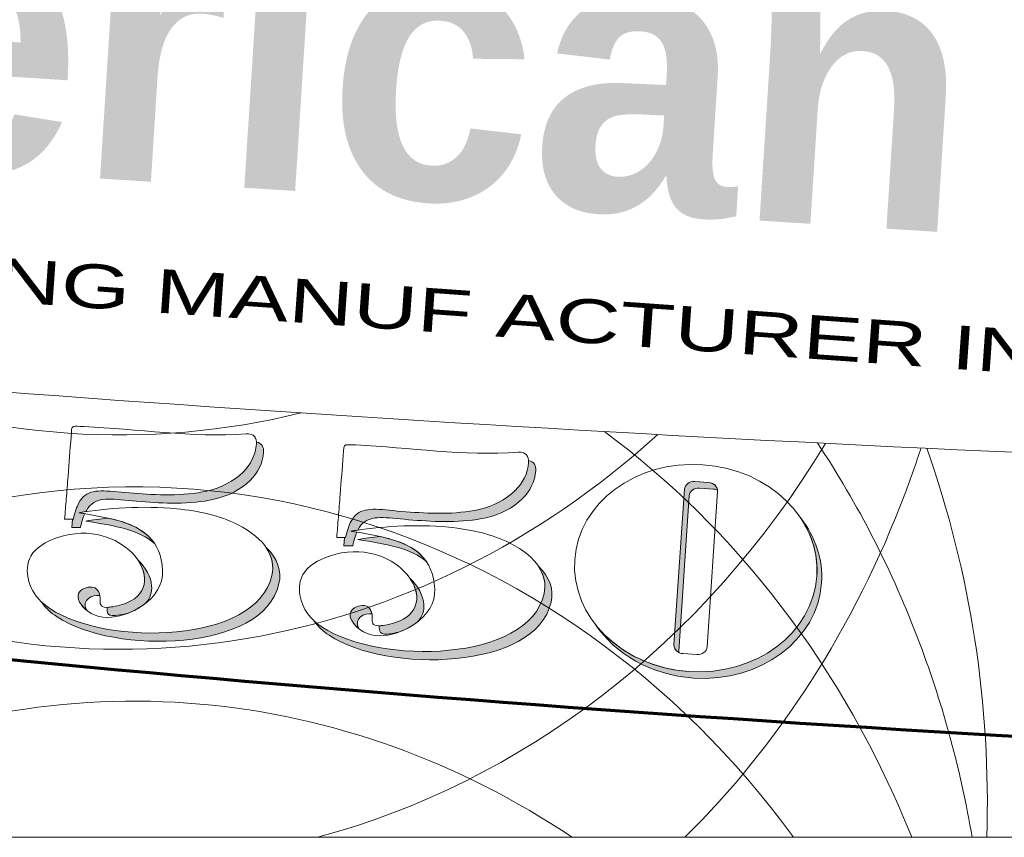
# Model space of a CAD drawing. Header units: inches. Extents: x 0 to 48, y -19.6 to 10.
# Tile 5 of 256: x 13.7 to 17.5, y 0 to 3.1. Entities that reach past the tile are written whole.
import ezdxf

# ---------------------------------------------------------------- set-up
doc = ezdxf.new("R2010")
doc.units = ezdxf.units.IN
doc.header["$MEASUREMENT"] = 0
doc.layers.add('Layer 1', color=7, linetype='Continuous')

msp = doc.modelspace()

# ---------------------------------------------------------------- hatches: boundary and pattern name
at = {"layer": 'Layer 1', "true_color": 0x231f20}
h = msp.add_hatch(color=250, dxfattribs=at)
edge = h.paths.add_edge_path()
edge.add_spline(control_points=[(14.0596, 1.2217), (14.0298, 1.2184), (14.0015, 1.2145), (13.9752, 1.2103), (14.029, 1.201), (14.0827, 1.1929), (14.1304, 1.179), (14.1723, 1.1667), (14.2094, 1.15), (14.238, 1.1241), (14.2083, 1.1691), (14.1601, 1.194), (14.1032, 1.2106), (14.0892, 1.2148), (14.0745, 1.2184), (14.0596, 1.2217)], knot_values=[0, 0, 0, 0, 1, 1, 1, 2, 2, 2, 3, 3, 3, 4, 4, 4, 5, 5, 5, 5], degree=3, periodic=1)
edge = h.paths.add_edge_path()
edge.add_spline(control_points=[(13.8066, 0.8995), (13.8215, 0.8773), (13.8415, 0.8589), (13.8648, 0.8435), (14.0841, 0.6982), (14.6555, 0.7088), (14.7139, 0.9706), (14.7243, 1.017), (14.7101, 1.0658), (14.6642, 1.1098), (14.6882, 1.0747), (14.6947, 1.0378), (14.6867, 1.0023), (14.6283, 0.7405), (14.0569, 0.7299), (13.8376, 0.8752), (13.8265, 0.8826), (13.816, 0.8907), (13.8066, 0.8995)], knot_values=[0, 0, 0, 0, 1, 1, 1, 2, 2, 2, 3, 3, 3, 4, 4, 4, 5, 5, 5, 6, 6, 6, 6], degree=3, periodic=1)
edge = h.paths.add_edge_path()
edge.add_spline(control_points=[(14.1053, 0.8507), (14.1164, 0.8526), (14.1275, 0.8551), (14.1383, 0.8583), (14.1587, 0.8665), (14.1779, 0.877), (14.1946, 0.8888), (14.1982, 0.8913), (14.2018, 0.894), (14.2052, 0.8967), (14.2218, 0.9154), (14.2285, 0.938), (14.2268, 0.9618), (14.2245, 0.9956), (14.2052, 1.0316), (14.1736, 1.0618), (14.1889, 1.0396), (14.198, 1.016), (14.1996, 0.9934), (14.2021, 0.9584), (14.1863, 0.9257), (14.1473, 0.9047), (14.1269, 0.8937), (14.1025, 0.8865), (14.0781, 0.8824), (14.0695, 0.8809), (14.0625, 0.8802), (14.0566, 0.88), (14.0567, 0.8583), (14.0538, 0.8419), (14.1053, 0.8507)], knot_values=[0, 0, 0, 0, 1, 1, 1, 2, 2, 2, 3, 3, 3, 4, 4, 4, 5, 5, 5, 6, 6, 6, 7, 7, 7, 8, 8, 8, 9, 9, 9, 10, 10, 10, 10], degree=3, periodic=1)
edge = h.paths.add_edge_path()
edge.add_spline(control_points=[(13.9213, 1.1861), (13.9213, 1.1861), (13.9237, 1.2174), (13.9237, 1.2174), (13.9237, 1.2174), (13.9276, 1.2173), (13.9276, 1.2173), (13.9333, 1.244), (13.9402, 1.2644), (13.9486, 1.2799), (13.9553, 1.2922), (13.9629, 1.3014), (13.9718, 1.3082), (14.0086, 1.3366), (14.066, 1.3234), (14.1583, 1.3163), (14.2439, 1.3097), (14.3475, 1.3046), (14.438, 1.3251), (14.4909, 1.3371), (14.541, 1.3621), (14.5764, 1.3976), (14.6056, 1.4268), (14.6249, 1.4631), (14.6278, 1.5053), (14.628, 1.5076), (14.628, 1.5098), (14.6279, 1.512), (14.6491, 1.509), (14.6563, 1.4926), (14.655, 1.4736), (14.6521, 1.4314), (14.6328, 1.3951), (14.6036, 1.3659), (14.5682, 1.3304), (14.5181, 1.3054), (14.4652, 1.2934), (14.3747, 1.2729), (14.2711, 1.278), (14.1855, 1.2846), (14.0932, 1.2917), (14.0358, 1.305), (13.999, 1.2766), (13.9901, 1.2697), (13.9825, 1.2605), (13.9758, 1.2482), (13.9758, 1.2482), (13.9746, 1.2461), (13.9746, 1.2461), (13.9655, 1.2447), (13.9566, 1.2434), (13.948, 1.242), (13.948, 1.242), (13.9708, 1.2381), (13.9708, 1.2381), (13.9646, 1.2241), (13.9593, 1.2068), (13.9548, 1.1856), (13.9495, 1.1859), (13.9442, 1.1859), (13.9388, 1.1858), (13.933, 1.1858), (13.9271, 1.1857), (13.9213, 1.1861)], knot_values=[0, 0, 0, 0, 1, 1, 1, 2, 2, 2, 3, 3, 3, 4, 4, 4, 5, 5, 5, 6, 6, 6, 7, 7, 7, 8, 8, 8, 9, 9, 9, 10, 10, 10, 11, 11, 11, 12, 12, 12, 13, 13, 13, 14, 14, 14, 15, 15, 15, 16, 16, 16, 17, 17, 17, 18, 18, 18, 19, 19, 19, 20, 20, 20, 21, 21, 21, 21], degree=3, periodic=1)
edge = h.paths.add_edge_path()
edge.add_spline(control_points=[(13.9783, 0.8683), (13.9558, 0.9099), (14.0014, 0.9298), (14.0286, 0.9253), (14.0272, 0.934), (14.0238, 0.943), (14.015, 0.9511), (13.9944, 0.9699), (13.9141, 0.9475), (13.958, 0.8895), (13.9642, 0.8813), (13.9711, 0.8743), (13.9783, 0.8683)], knot_values=[0, 0, 0, 0, 0.013889, 0.013889, 0.013889, 0.027778, 0.027778, 0.027778, 0.041667, 0.041667, 0.041667, 0.055556, 0.055556, 0.055556, 0.055556], degree=3, periodic=0)
edge.add_line((13.9783, 0.8683), (13.9783, 0.8683))
h = msp.add_hatch(color=250, dxfattribs=at)
edge = h.paths.add_edge_path()
edge.add_spline(control_points=[(15.1006, 1.1511), (15.0709, 1.1479), (15.0425, 1.144), (15.0162, 1.1397), (15.07, 1.1305), (15.1238, 1.1223), (15.1715, 1.1084), (15.2133, 1.0962), (15.2505, 1.0794), (15.279, 1.0535), (15.2494, 1.0985), (15.2011, 1.1234), (15.1443, 1.1401), (15.1302, 1.1442), (15.1156, 1.1478), (15.1006, 1.1511)], knot_values=[0, 0, 0, 0, 1, 1, 1, 2, 2, 2, 3, 3, 3, 4, 4, 4, 5, 5, 5, 5], degree=3, periodic=1)
edge = h.paths.add_edge_path()
edge.add_spline(control_points=[(14.8476, 0.8289), (14.8626, 0.8067), (14.8826, 0.7883), (14.9059, 0.7729), (15.1252, 0.6276), (15.6966, 0.6383), (15.755, 0.9), (15.7654, 0.9465), (15.7512, 0.9953), (15.7053, 1.0392), (15.7293, 1.0041), (15.7357, 0.9672), (15.7278, 0.9317), (15.6694, 0.6699), (15.098, 0.6593), (14.8787, 0.8046), (14.8675, 0.812), (14.8571, 0.8201), (14.8476, 0.8289)], knot_values=[0, 0, 0, 0, 1, 1, 1, 2, 2, 2, 3, 3, 3, 4, 4, 4, 5, 5, 5, 6, 6, 6, 6], degree=3, periodic=1)
edge = h.paths.add_edge_path()
edge.add_spline(control_points=[(15.1464, 0.7801), (15.1575, 0.782), (15.1686, 0.7845), (15.1794, 0.7877), (15.1998, 0.7959), (15.219, 0.8065), (15.2357, 0.8182), (15.2393, 0.8207), (15.2428, 0.8234), (15.2463, 0.8261), (15.2629, 0.8448), (15.2696, 0.8674), (15.2679, 0.8912), (15.2655, 0.925), (15.2463, 0.9611), (15.2147, 0.9913), (15.23, 0.9691), (15.2391, 0.9455), (15.2407, 0.9229), (15.2432, 0.8878), (15.2274, 0.8551), (15.1884, 0.8341), (15.168, 0.8231), (15.1436, 0.816), (15.1192, 0.8118), (15.1106, 0.8103), (15.1035, 0.8096), (15.0977, 0.8094), (15.0977, 0.7877), (15.0948, 0.7713), (15.1464, 0.7801)], knot_values=[0, 0, 0, 0, 1, 1, 1, 2, 2, 2, 3, 3, 3, 4, 4, 4, 5, 5, 5, 6, 6, 6, 7, 7, 7, 8, 8, 8, 9, 9, 9, 10, 10, 10, 10], degree=3, periodic=1)
edge = h.paths.add_edge_path()
edge.add_spline(control_points=[(14.9623, 1.1155), (14.9623, 1.1155), (14.9648, 1.1469), (14.9648, 1.1469), (14.9648, 1.1469), (14.9687, 1.1467), (14.9687, 1.1467), (14.9744, 1.1734), (14.9813, 1.1938), (14.9897, 1.2094), (14.9963, 1.2216), (15.004, 1.2308), (15.0128, 1.2377), (15.0497, 1.2661), (15.1071, 1.2528), (15.1994, 1.2457), (15.285, 1.2391), (15.3886, 1.234), (15.4791, 1.2545), (15.532, 1.2665), (15.5821, 1.2915), (15.6175, 1.327), (15.6467, 1.3562), (15.666, 1.3925), (15.6689, 1.4347), (15.669, 1.437), (15.6691, 1.4392), (15.669, 1.4414), (15.6902, 1.4384), (15.6974, 1.4221), (15.6961, 1.403), (15.6931, 1.3609), (15.6739, 1.3245), (15.6447, 1.2953), (15.6093, 1.2598), (15.5592, 1.2349), (15.5063, 1.2229), (15.4158, 1.2024), (15.3122, 1.2074), (15.2266, 1.214), (15.1343, 1.2211), (15.0769, 1.2344), (15.04, 1.206), (15.0312, 1.1992), (15.0236, 1.1899), (15.0169, 1.1777), (15.0169, 1.1777), (15.0157, 1.1755), (15.0157, 1.1755), (15.0066, 1.1742), (14.9977, 1.1728), (14.9891, 1.1714), (14.9891, 1.1714), (15.0119, 1.1675), (15.0119, 1.1675), (15.0057, 1.1535), (15.0004, 1.1362), (14.9959, 1.115), (14.9906, 1.1154), (14.9853, 1.1153), (14.9799, 1.1152), (14.9741, 1.1152), (14.9682, 1.1151), (14.9623, 1.1155)], knot_values=[0, 0, 0, 0, 1, 1, 1, 2, 2, 2, 3, 3, 3, 4, 4, 4, 5, 5, 5, 6, 6, 6, 7, 7, 7, 8, 8, 8, 9, 9, 9, 10, 10, 10, 11, 11, 11, 12, 12, 12, 13, 13, 13, 14, 14, 14, 15, 15, 15, 16, 16, 16, 17, 17, 17, 18, 18, 18, 19, 19, 19, 20, 20, 20, 21, 21, 21, 21], degree=3, periodic=1)
edge = h.paths.add_edge_path()
edge.add_spline(control_points=[(15.0194, 0.7977), (14.9968, 0.8394), (15.0425, 0.8592), (15.0697, 0.8547), (15.0683, 0.8635), (15.0648, 0.8724), (15.0561, 0.8805), (15.0355, 0.8993), (14.9552, 0.8769), (14.9991, 0.8189), (15.0053, 0.8107), (15.0121, 0.8037), (15.0194, 0.7977)], knot_values=[0, 0, 0, 0, 0.013889, 0.013889, 0.013889, 0.027778, 0.027778, 0.027778, 0.041667, 0.041667, 0.041667, 0.055556, 0.055556, 0.055556, 0.055556], degree=3, periodic=0)
edge.add_line((15.0194, 0.7977), (15.0194, 0.7977))
h = msp.add_hatch(color=250, dxfattribs=at)
edge = h.paths.add_edge_path()
edge.add_spline(control_points=[(16.7109, 1.22), (16.7659, 1.1494), (16.7957, 1.0639), (16.7896, 0.9736), (16.7748, 0.7551), (16.5554, 0.5921), (16.2997, 0.6094), (16.1373, 0.6204), (15.9992, 0.7016), (15.9239, 0.8153), (16.0021, 0.7149), (16.1314, 0.6448), (16.2815, 0.6347), (16.5372, 0.6173), (16.7566, 0.7804), (16.7714, 0.9989), (16.7768, 1.0786), (16.7542, 1.1547), (16.7109, 1.22)], knot_values=[0, 0, 0, 0, 1, 1, 1, 2, 2, 2, 3, 3, 3, 4, 4, 4, 5, 5, 5, 6, 6, 6, 6], degree=3, periodic=1)
edge = h.paths.add_edge_path()
edge.add_spline(control_points=[(16.3226, 1.336), (16.3226, 1.336), (16.3751, 1.3325), (16.3751, 1.3325), (16.3811, 1.3321), (16.3868, 1.3304), (16.3917, 1.3278), (16.3902, 1.3434), (16.3755, 1.3565), (16.3569, 1.3578), (16.3569, 1.3578), (16.3044, 1.3613), (16.3044, 1.3613), (16.284, 1.3627), (16.2664, 1.3495), (16.2652, 1.332), (16.2652, 1.332), (16.2249, 0.7372), (16.2249, 0.7372), (16.224, 0.7249), (16.2315, 0.7136), (16.2431, 0.7075), (16.243, 0.7089), (16.2429, 0.7104), (16.2431, 0.7119), (16.2431, 0.7119), (16.2834, 1.3067), (16.2834, 1.3067), (16.2846, 1.3242), (16.3022, 1.3374), (16.3226, 1.336)], knot_values=[0, 0, 0, 0, 0.013889, 0.013889, 0.013889, 0.027778, 0.027778, 0.027778, 0.041667, 0.041667, 0.041667, 0.055556, 0.055556, 0.055556, 0.069444, 0.069444, 0.069444, 0.083333, 0.083333, 0.083333, 0.097222, 0.097222, 0.097222, 0.111111, 0.111111, 0.111111, 0.125, 0.125, 0.125, 0.138889, 0.138889, 0.138889, 0.138889], degree=3, periodic=0)
edge.add_line((16.3226, 1.336), (16.3226, 1.336))

# ---------------------------------------------------------------- linework, layer by layer
at = {"layer": 'Layer 1', "lineweight": 0}
msp.add_lwpolyline([(48, 10), (48, 0), (0, 0), (0, 10), (48, 10)], dxfattribs=at)
at = {"layer": 'Layer 1', "color": 250, "lineweight": 18, "true_color": 0x231f20}
msp.add_lwpolyline([(48, 10), (48, 0), (0, 0), (0, 10), (48, 10)], dxfattribs=at)
at = {"layer": 'Layer 1', "lineweight": 0}
for points, knots in [([(24, 0.2068), (30.0303, 0.2068), (35.5362, 0.6583), (39.731, 1.4024), (39.7309, 1.4058), (39.7308, 1.4091), (39.7308, 1.4125), (39.7308, 2.3526), (40.633, 3.1148), (41.7459, 3.1148), (42.4984, 3.1148), (43.1545, 2.7662), (43.5005, 2.2498), (46.2145, 3.0284), (47.8085, 3.9766), (47.8085, 5), (47.8085, 6.0234), (46.2145, 6.9717), (43.5005, 7.7502), (43.1545, 7.2338), (42.4984, 6.8853), (41.7459, 6.8853), (40.633, 6.8853), (39.7308, 7.6474), (39.7308, 8.5875), (39.7308, 8.5909), (39.7309, 8.5942), (39.731, 8.5976), (35.5362, 9.3417), (30.0303, 9.7932), (24, 9.7932), (17.9697, 9.7932), (12.4641, 9.3416), (8.2691, 8.5976), (8.2691, 8.5942), (8.2692, 8.5909), (8.2692, 8.5875), (8.2692, 7.6474), (7.367, 6.8853), (6.2542, 6.8853), (5.5016, 6.8853), (4.8455, 7.2338), (4.4995, 7.7502), (1.7852, 6.9717), (0.1915, 6.0234), (0.1915, 5), (0.1915, 3.9766), (1.7852, 3.0283), (4.4995, 2.2498), (4.8455, 2.7662), (5.5016, 3.1148), (6.2542, 3.1148), (7.367, 3.1148), (8.2692, 2.3526), (8.2692, 1.4125), (8.2692, 1.4091), (8.2691, 1.4058), (8.2691, 1.4024), (12.4641, 0.6584), (17.9697, 0.2068), (24, 0.2068)], [0, 0, 0, 0, 1, 1, 1, 2, 2, 2, 3, 3, 3, 4, 4, 4, 5, 5, 5, 6, 6, 6, 7, 7, 7, 8, 8, 8, 9, 9, 9, 10, 10, 10, 11, 11, 11, 12, 12, 12, 13, 13, 13, 14, 14, 14, 15, 15, 15, 16, 16, 16, 17, 17, 17, 18, 18, 18, 19, 19, 19, 20, 20, 20, 20]), ([(13.8941, 1.2177), (13.896, 1.2429), (13.8981, 1.2699), (13.9001, 1.295), (13.9024, 1.3241), (13.9047, 1.3532), (13.9069, 1.3823), (13.9108, 1.4322), (13.9148, 1.482), (13.9187, 1.5319), (13.9208, 1.5588), (13.9186, 1.5687), (13.928, 1.5717), (13.9343, 1.5738), (13.9457, 1.5728), (13.9669, 1.5719), (14.1734, 1.5627), (14.3787, 1.5287), (14.5884, 1.5439), (14.6192, 1.5462), (14.6293, 1.5276), (14.6278, 1.5053), (14.6249, 1.4631), (14.6056, 1.4268), (14.5764, 1.3976), (14.541, 1.3621), (14.4909, 1.3371), (14.438, 1.3251), (14.3475, 1.3046), (14.2439, 1.3097), (14.1583, 1.3163), (14.066, 1.3234), (14.0086, 1.3366), (13.9718, 1.3082), (13.9629, 1.3014), (13.9553, 1.2922), (13.9486, 1.2799), (13.9402, 1.2644), (13.9333, 1.244), (13.9276, 1.2173), (13.9223, 1.2176), (13.917, 1.2176), (13.9116, 1.2175), (13.9058, 1.2174), (13.8999, 1.2173), (13.8941, 1.2177)], [0, 0, 0, 0, 1, 1, 1, 2, 2, 2, 3, 3, 3, 4, 4, 4, 5, 5, 5, 6, 6, 6, 7, 7, 7, 8, 8, 8, 9, 9, 9, 10, 10, 10, 11, 11, 11, 12, 12, 12, 13, 13, 13, 14, 14, 14, 15, 15, 15, 15]), ([(13.9213, 1.1861), (13.9213, 1.1861), (13.9237, 1.2174), (13.9237, 1.2174), (13.9237, 1.2174), (13.9276, 1.2173), (13.9276, 1.2173), (13.9333, 1.244), (13.9402, 1.2644), (13.9486, 1.2799), (13.9553, 1.2922), (13.9629, 1.3014), (13.9718, 1.3082), (14.0086, 1.3366), (14.066, 1.3234), (14.1583, 1.3163), (14.2439, 1.3097), (14.3475, 1.3046), (14.438, 1.3251), (14.4909, 1.3371), (14.541, 1.3621), (14.5764, 1.3976), (14.6056, 1.4268), (14.6249, 1.4631), (14.6278, 1.5053), (14.628, 1.5076), (14.628, 1.5098), (14.6279, 1.512), (14.6491, 1.509), (14.6563, 1.4926), (14.655, 1.4736), (14.6521, 1.4314), (14.6328, 1.3951), (14.6036, 1.3659), (14.5682, 1.3304), (14.5181, 1.3054), (14.4652, 1.2934), (14.3747, 1.2729), (14.2711, 1.278), (14.1855, 1.2846), (14.0932, 1.2917), (14.0358, 1.305), (13.999, 1.2766), (13.9901, 1.2697), (13.9825, 1.2605), (13.9758, 1.2482), (13.9758, 1.2482), (13.9746, 1.2461), (13.9746, 1.2461), (13.9655, 1.2447), (13.9566, 1.2434), (13.948, 1.242), (13.948, 1.242), (13.9708, 1.2381), (13.9708, 1.2381), (13.9646, 1.2241), (13.9593, 1.2068), (13.9548, 1.1856), (13.9495, 1.1859), (13.9442, 1.1859), (13.9388, 1.1858), (13.933, 1.1858), (13.9271, 1.1857), (13.9213, 1.1861)], [0, 0, 0, 0, 1, 1, 1, 2, 2, 2, 3, 3, 3, 4, 4, 4, 5, 5, 5, 6, 6, 6, 7, 7, 7, 8, 8, 8, 9, 9, 9, 10, 10, 10, 11, 11, 11, 12, 12, 12, 13, 13, 13, 14, 14, 14, 15, 15, 15, 16, 16, 16, 17, 17, 17, 18, 18, 18, 19, 19, 19, 20, 20, 20, 21, 21, 21, 21]), ([(14.9351, 1.1472), (14.9371, 1.1723), (14.9392, 1.1993), (14.9412, 1.2244), (14.9435, 1.2535), (14.9457, 1.2826), (14.948, 1.3117), (14.9519, 1.3616), (14.9559, 1.4115), (14.9598, 1.4613), (14.9619, 1.4883), (14.9597, 1.4981), (14.9691, 1.5012), (14.9754, 1.5032), (14.9868, 1.5022), (15.008, 1.5013), (15.2145, 1.4921), (15.4198, 1.4581), (15.6295, 1.4734), (15.6603, 1.4756), (15.6704, 1.457), (15.6689, 1.4347), (15.666, 1.3925), (15.6467, 1.3562), (15.6175, 1.327), (15.5821, 1.2915), (15.532, 1.2665), (15.4791, 1.2545), (15.3886, 1.234), (15.285, 1.2391), (15.1994, 1.2457), (15.1071, 1.2528), (15.0497, 1.2661), (15.0128, 1.2377), (15.004, 1.2308), (14.9963, 1.2216), (14.9897, 1.2094), (14.9813, 1.1938), (14.9744, 1.1734), (14.9687, 1.1467), (14.9634, 1.147), (14.9581, 1.147), (14.9527, 1.1469), (14.9469, 1.1469), (14.941, 1.1468), (14.9351, 1.1472)], [0, 0, 0, 0, 1, 1, 1, 2, 2, 2, 3, 3, 3, 4, 4, 4, 5, 5, 5, 6, 6, 6, 7, 7, 7, 8, 8, 8, 9, 9, 9, 10, 10, 10, 11, 11, 11, 12, 12, 12, 13, 13, 13, 14, 14, 14, 15, 15, 15, 15]), ([(14.9623, 1.1155), (14.9623, 1.1155), (14.9648, 1.1469), (14.9648, 1.1469), (14.9648, 1.1469), (14.9687, 1.1467), (14.9687, 1.1467), (14.9744, 1.1734), (14.9813, 1.1938), (14.9897, 1.2094), (14.9963, 1.2216), (15.004, 1.2308), (15.0128, 1.2377), (15.0497, 1.2661), (15.1071, 1.2528), (15.1994, 1.2457), (15.285, 1.2391), (15.3886, 1.234), (15.4791, 1.2545), (15.532, 1.2665), (15.5821, 1.2915), (15.6175, 1.327), (15.6467, 1.3562), (15.666, 1.3925), (15.6689, 1.4347), (15.669, 1.437), (15.6691, 1.4392), (15.669, 1.4414), (15.6902, 1.4384), (15.6974, 1.4221), (15.6961, 1.403), (15.6931, 1.3609), (15.6739, 1.3245), (15.6447, 1.2953), (15.6093, 1.2598), (15.5592, 1.2349), (15.5063, 1.2229), (15.4158, 1.2024), (15.3122, 1.2074), (15.2266, 1.214), (15.1343, 1.2211), (15.0769, 1.2344), (15.04, 1.206), (15.0312, 1.1992), (15.0236, 1.1899), (15.0169, 1.1777), (15.0169, 1.1777), (15.0157, 1.1755), (15.0157, 1.1755), (15.0066, 1.1742), (14.9977, 1.1728), (14.9891, 1.1714), (14.9891, 1.1714), (15.0119, 1.1675), (15.0119, 1.1675), (15.0057, 1.1535), (15.0004, 1.1362), (14.9959, 1.115), (14.9906, 1.1154), (14.9853, 1.1153), (14.9799, 1.1152), (14.9741, 1.1152), (14.9682, 1.1151), (14.9623, 1.1155)], [0, 0, 0, 0, 1, 1, 1, 2, 2, 2, 3, 3, 3, 4, 4, 4, 5, 5, 5, 6, 6, 6, 7, 7, 7, 8, 8, 8, 9, 9, 9, 10, 10, 10, 11, 11, 11, 12, 12, 12, 13, 13, 13, 14, 14, 14, 15, 15, 15, 16, 16, 16, 17, 17, 17, 18, 18, 18, 19, 19, 19, 20, 20, 20, 21, 21, 21, 21]), ([(16.3351, 1.4259), (16.5909, 1.4086), (16.7862, 1.2174), (16.7714, 0.9989), (16.7566, 0.7804), (16.5372, 0.6173), (16.2815, 0.6347), (16.0258, 0.652), (15.8304, 0.8432), (15.8453, 1.0617), (15.8601, 1.2802), (16.0794, 1.4433), (16.3351, 1.4259)], [0, 0, 0, 0, 1, 1, 1, 2, 2, 2, 3, 3, 3, 4, 4, 4, 4]), ([(16.3044, 1.3613), (16.3044, 1.3613), (16.3569, 1.3578), (16.3569, 1.3578), (16.3773, 1.3564), (16.393, 1.3409), (16.3918, 1.3234), (16.3918, 1.3234), (16.3515, 0.7286), (16.3515, 0.7286), (16.3503, 0.7111), (16.3326, 0.6979), (16.3122, 0.6993), (16.3122, 0.6993), (16.2598, 0.7028), (16.2598, 0.7028), (16.2394, 0.7042), (16.2237, 0.7197), (16.2249, 0.7372), (16.2249, 0.7372), (16.2652, 1.332), (16.2652, 1.332), (16.2664, 1.3495), (16.284, 1.3627), (16.3044, 1.3613)], [0, 0, 0, 0, 1, 1, 1, 2, 2, 2, 3, 3, 3, 4, 4, 4, 5, 5, 5, 6, 6, 6, 7, 7, 7, 8, 8, 8, 8]), ([(16.3226, 1.336), (16.3226, 1.336), (16.3751, 1.3325), (16.3751, 1.3325), (16.3811, 1.3321), (16.3868, 1.3304), (16.3917, 1.3278), (16.3902, 1.3434), (16.3755, 1.3565), (16.3569, 1.3578), (16.3569, 1.3578), (16.3044, 1.3613), (16.3044, 1.3613), (16.284, 1.3627), (16.2664, 1.3495), (16.2652, 1.332), (16.2652, 1.332), (16.2249, 0.7372), (16.2249, 0.7372), (16.224, 0.7249), (16.2315, 0.7136), (16.2431, 0.7075), (16.243, 0.7089), (16.2429, 0.7104), (16.2431, 0.7119), (16.2431, 0.7119), (16.2834, 1.3067), (16.2834, 1.3067), (16.2846, 1.3242), (16.3022, 1.3374), (16.3226, 1.336)], [0, 0, 0, 0, 1, 1, 1, 2, 2, 2, 3, 3, 3, 4, 4, 4, 5, 5, 5, 6, 6, 6, 7, 7, 7, 8, 8, 8, 9, 9, 9, 10, 10, 10, 10]), ([(14.0781, 0.8824), (14.1025, 0.8865), (14.1269, 0.8937), (14.1473, 0.9047), (14.1863, 0.9257), (14.2021, 0.9584), (14.1996, 0.9934), (14.1952, 1.057), (14.131, 1.1286), (14.0373, 1.154), (13.9873, 1.1675), (13.9289, 1.1678), (13.8666, 1.1468), (13.8221, 1.1318), (13.7841, 1.1098), (13.7648, 1.0757), (13.7529, 1.0549), (13.7481, 1.0295), (13.7531, 0.9984), (13.7619, 0.9434), (13.794, 0.9041), (13.8376, 0.8752), (14.0569, 0.7299), (14.6283, 0.7405), (14.6867, 1.0023), (14.7018, 1.0696), (14.6651, 1.142), (14.5551, 1.1971), (14.4888, 1.2303), (14.4074, 1.2488), (14.3225, 1.2571), (14.1922, 1.27), (14.0536, 1.2591), (13.948, 1.242), (14.0018, 1.2327), (14.0555, 1.2246), (14.1032, 1.2106), (14.1935, 1.1842), (14.2622, 1.1369), (14.2689, 1.0213), (14.272, 0.9665), (14.2397, 0.9205), (14.1946, 0.8888), (14.1268, 0.8411), (14.0166, 0.8122), (13.958, 0.8895), (13.9141, 0.9475), (13.9944, 0.9699), (14.015, 0.9511), (14.0514, 0.9177), (13.9965, 0.8685), (14.0781, 0.8824)], [0, 0, 0, 0, 1, 1, 1, 2, 2, 2, 3, 3, 3, 4, 4, 4, 5, 5, 5, 6, 6, 6, 7, 7, 7, 8, 8, 8, 9, 9, 9, 10, 10, 10, 11, 11, 11, 12, 12, 12, 13, 13, 13, 14, 14, 14, 15, 15, 15, 16, 16, 16, 17, 17, 17, 17]), ([(14.0596, 1.2217), (14.0298, 1.2184), (14.0015, 1.2145), (13.9752, 1.2103), (14.029, 1.201), (14.0827, 1.1929), (14.1304, 1.179), (14.1723, 1.1667), (14.2094, 1.15), (14.238, 1.1241), (14.2083, 1.1691), (14.1601, 1.194), (14.1032, 1.2106), (14.0892, 1.2148), (14.0745, 1.2184), (14.0596, 1.2217)], [0, 0, 0, 0, 1, 1, 1, 2, 2, 2, 3, 3, 3, 4, 4, 4, 5, 5, 5, 5]), ([(16.7109, 1.22), (16.7659, 1.1494), (16.7957, 1.0639), (16.7896, 0.9736), (16.7748, 0.7551), (16.5554, 0.5921), (16.2997, 0.6094), (16.1373, 0.6204), (15.9992, 0.7016), (15.9239, 0.8153), (16.0021, 0.7149), (16.1314, 0.6448), (16.2815, 0.6347), (16.5372, 0.6173), (16.7566, 0.7804), (16.7714, 0.9989), (16.7768, 1.0786), (16.7542, 1.1547), (16.7109, 1.22)], [0, 0, 0, 0, 1, 1, 1, 2, 2, 2, 3, 3, 3, 4, 4, 4, 5, 5, 5, 6, 6, 6, 6]), ([(15.1192, 0.8118), (15.1436, 0.816), (15.168, 0.8231), (15.1884, 0.8341), (15.2274, 0.8551), (15.2432, 0.8878), (15.2407, 0.9229), (15.2363, 0.9864), (15.1721, 1.0581), (15.0783, 1.0834), (15.0283, 1.0969), (14.97, 1.0973), (14.9077, 1.0763), (14.8632, 1.0612), (14.8252, 1.0392), (14.8058, 1.0051), (14.794, 0.9843), (14.7892, 0.9589), (14.7941, 0.9279), (14.8029, 0.8728), (14.8351, 0.8335), (14.8787, 0.8046), (15.098, 0.6593), (15.6694, 0.6699), (15.7278, 0.9317), (15.7428, 0.999), (15.7062, 1.0714), (15.5962, 1.1265), (15.5298, 1.1598), (15.4485, 1.1782), (15.3636, 1.1866), (15.2333, 1.1994), (15.0947, 1.1886), (14.9891, 1.1714), (15.0428, 1.1621), (15.0966, 1.154), (15.1443, 1.1401), (15.2346, 1.1137), (15.3033, 1.0663), (15.3099, 0.9507), (15.3131, 0.8959), (15.2808, 0.8499), (15.2357, 0.8182), (15.1678, 0.7705), (15.0577, 0.7416), (14.9991, 0.8189), (14.9552, 0.8769), (15.0355, 0.8993), (15.0561, 0.8805), (15.0925, 0.8471), (15.0376, 0.7979), (15.1192, 0.8118)], [0, 0, 0, 0, 1, 1, 1, 2, 2, 2, 3, 3, 3, 4, 4, 4, 5, 5, 5, 6, 6, 6, 7, 7, 7, 8, 8, 8, 9, 9, 9, 10, 10, 10, 11, 11, 11, 12, 12, 12, 13, 13, 13, 14, 14, 14, 15, 15, 15, 16, 16, 16, 17, 17, 17, 17]), ([(15.1006, 1.1511), (15.0709, 1.1479), (15.0425, 1.144), (15.0162, 1.1397), (15.07, 1.1305), (15.1238, 1.1223), (15.1715, 1.1084), (15.2133, 1.0962), (15.2505, 1.0794), (15.279, 1.0535), (15.2494, 1.0985), (15.2011, 1.1234), (15.1443, 1.1401), (15.1302, 1.1442), (15.1156, 1.1478), (15.1006, 1.1511)], [0, 0, 0, 0, 1, 1, 1, 2, 2, 2, 3, 3, 3, 4, 4, 4, 5, 5, 5, 5]), ([(13.8066, 0.8995), (13.8215, 0.8773), (13.8415, 0.8589), (13.8648, 0.8435), (14.0841, 0.6982), (14.6555, 0.7088), (14.7139, 0.9706), (14.7243, 1.017), (14.7101, 1.0658), (14.6642, 1.1098), (14.6882, 1.0747), (14.6947, 1.0378), (14.6867, 1.0023), (14.6283, 0.7405), (14.0569, 0.7299), (13.8376, 0.8752), (13.8265, 0.8826), (13.816, 0.8907), (13.8066, 0.8995)], [0, 0, 0, 0, 1, 1, 1, 2, 2, 2, 3, 3, 3, 4, 4, 4, 5, 5, 5, 6, 6, 6, 6]), ([(14.1053, 0.8507), (14.1164, 0.8526), (14.1275, 0.8551), (14.1383, 0.8583), (14.1587, 0.8665), (14.1779, 0.877), (14.1946, 0.8888), (14.1982, 0.8913), (14.2018, 0.894), (14.2052, 0.8967), (14.2218, 0.9154), (14.2285, 0.938), (14.2268, 0.9618), (14.2245, 0.9956), (14.2052, 1.0316), (14.1736, 1.0618), (14.1889, 1.0396), (14.198, 1.016), (14.1996, 0.9934), (14.2021, 0.9584), (14.1863, 0.9257), (14.1473, 0.9047), (14.1269, 0.8937), (14.1025, 0.8865), (14.0781, 0.8824), (14.0695, 0.8809), (14.0625, 0.8802), (14.0566, 0.88), (14.0567, 0.8583), (14.0538, 0.8419), (14.1053, 0.8507)], [0, 0, 0, 0, 1, 1, 1, 2, 2, 2, 3, 3, 3, 4, 4, 4, 5, 5, 5, 6, 6, 6, 7, 7, 7, 8, 8, 8, 9, 9, 9, 10, 10, 10, 10]), ([(14.8476, 0.8289), (14.8626, 0.8067), (14.8826, 0.7883), (14.9059, 0.7729), (15.1252, 0.6276), (15.6966, 0.6383), (15.755, 0.9), (15.7654, 0.9465), (15.7512, 0.9953), (15.7053, 1.0392), (15.7293, 1.0041), (15.7357, 0.9672), (15.7278, 0.9317), (15.6694, 0.6699), (15.098, 0.6593), (14.8787, 0.8046), (14.8675, 0.812), (14.8571, 0.8201), (14.8476, 0.8289)], [0, 0, 0, 0, 1, 1, 1, 2, 2, 2, 3, 3, 3, 4, 4, 4, 5, 5, 5, 6, 6, 6, 6]), ([(15.1464, 0.7801), (15.1575, 0.782), (15.1686, 0.7845), (15.1794, 0.7877), (15.1998, 0.7959), (15.219, 0.8065), (15.2357, 0.8182), (15.2393, 0.8207), (15.2428, 0.8234), (15.2463, 0.8261), (15.2629, 0.8448), (15.2696, 0.8674), (15.2679, 0.8912), (15.2655, 0.925), (15.2463, 0.9611), (15.2147, 0.9913), (15.23, 0.9691), (15.2391, 0.9455), (15.2407, 0.9229), (15.2432, 0.8878), (15.2274, 0.8551), (15.1884, 0.8341), (15.168, 0.8231), (15.1436, 0.816), (15.1192, 0.8118), (15.1106, 0.8103), (15.1035, 0.8096), (15.0977, 0.8094), (15.0977, 0.7877), (15.0948, 0.7713), (15.1464, 0.7801)], [0, 0, 0, 0, 1, 1, 1, 2, 2, 2, 3, 3, 3, 4, 4, 4, 5, 5, 5, 6, 6, 6, 7, 7, 7, 8, 8, 8, 9, 9, 9, 10, 10, 10, 10]), ([(13.9783, 0.8683), (13.9558, 0.9099), (14.0014, 0.9298), (14.0286, 0.9253), (14.0272, 0.934), (14.0238, 0.943), (14.015, 0.9511), (13.9944, 0.9699), (13.9141, 0.9475), (13.958, 0.8895), (13.9642, 0.8813), (13.9711, 0.8743), (13.9783, 0.8683)], [0, 0, 0, 0, 1, 1, 1, 2, 2, 2, 3, 3, 3, 4, 4, 4, 4]), ([(15.0194, 0.7977), (14.9968, 0.8394), (15.0425, 0.8592), (15.0697, 0.8547), (15.0683, 0.8635), (15.0648, 0.8724), (15.0561, 0.8805), (15.0355, 0.8993), (14.9552, 0.8769), (14.9991, 0.8189), (15.0053, 0.8107), (15.0121, 0.8037), (15.0194, 0.7977)], [0, 0, 0, 0, 1, 1, 1, 2, 2, 2, 3, 3, 3, 4, 4, 4, 4])]:
    msp.add_open_spline(points, degree=3, knots=knots, dxfattribs=at)
at = {"layer": 'Layer 1', "color": 177, "lineweight": 70, "true_color": 0x2e3092}
msp.add_open_spline([(24, 0.2068), (30.0303, 0.2068), (35.5362, 0.6583), (39.731, 1.4024), (39.7309, 1.4058), (39.7308, 1.4091), (39.7308, 1.4125), (39.7308, 2.3526), (40.633, 3.1148), (41.7459, 3.1148), (42.4984, 3.1148), (43.1545, 2.7662), (43.5005, 2.2498), (46.2145, 3.0284), (47.8085, 3.9766), (47.8085, 5), (47.8085, 6.0234), (46.2145, 6.9717), (43.5005, 7.7502), (43.1545, 7.2338), (42.4984, 6.8853), (41.7459, 6.8853), (40.633, 6.8853), (39.7308, 7.6474), (39.7308, 8.5875), (39.7308, 8.5909), (39.7309, 8.5942), (39.731, 8.5976), (35.5362, 9.3417), (30.0303, 9.7932), (24, 9.7932), (17.9697, 9.7932), (12.4641, 9.3416), (8.2691, 8.5976), (8.2691, 8.5942), (8.2692, 8.5909), (8.2692, 8.5875), (8.2692, 7.6474), (7.367, 6.8853), (6.2542, 6.8853), (5.5016, 6.8853), (4.8455, 7.2338), (4.4995, 7.7502), (1.7852, 6.9717), (0.1915, 6.0234), (0.1915, 5), (0.1915, 3.9766), (1.7852, 3.0283), (4.4995, 2.2498), (4.8455, 2.7662), (5.5016, 3.1148), (6.2542, 3.1148), (7.367, 3.1148), (8.2692, 2.3526), (8.2692, 1.4125), (8.2692, 1.4091), (8.2691, 1.4058), (8.2691, 1.4024), (12.4641, 0.6584), (17.9697, 0.2068), (24, 0.2068)], degree=3, knots=[0, 0, 0, 0, 1, 1, 1, 2, 2, 2, 3, 3, 3, 4, 4, 4, 5, 5, 5, 6, 6, 6, 7, 7, 7, 8, 8, 8, 9, 9, 9, 10, 10, 10, 11, 11, 11, 12, 12, 12, 13, 13, 13, 14, 14, 14, 15, 15, 15, 16, 16, 16, 17, 17, 17, 18, 18, 18, 19, 19, 19, 20, 20, 20, 20], dxfattribs=at)
at = {"layer": 'Layer 1', "color": 250, "lineweight": 18, "true_color": 0x231f20}
for points, knots in [([(40.9593, 2.4251), (36.9286, 1.8273), (31.9044, 1.4382), (26.3983, 1.35), (26.3983, 1.35), (26.3737, 1.3324), (26.3737, 1.3324), (26.3737, 1.3324), (26.4689, 1.299), (26.4689, 1.299), (26.4689, 1.299), (26.5206, 1.282), (26.5206, 1.282), (26.5206, 1.282), (26.5185, 1.2816), (26.5185, 1.2816), (26.5185, 1.2816), (26.8561, 1.1631), (26.8561, 1.1631), (26.8561, 1.1631), (25.9257, 0.972), (25.9257, 0.972), (25.9257, 0.972), (25.1158, 0.8191), (25.1158, 0.8191), (25.1158, 0.8191), (23.8982, 0.7044), (23.8982, 0.7044), (23.8982, 0.7044), (23.1286, 0.759), (23.1286, 0.759), (23.1286, 0.759), (21.1011, 1.1249), (21.1011, 1.1249), (21.1011, 1.1249), (21.6066, 1.3215), (21.6066, 1.3215), (21.6066, 1.3215), (21.5762, 1.3504), (21.5762, 1.3504), (16.0801, 1.4394), (11.0654, 1.8283), (7.0407, 2.4251)], [0, 0, 0, 0, 1, 1, 1, 2, 2, 2, 3, 3, 3, 4, 4, 4, 5, 5, 5, 6, 6, 6, 7, 7, 7, 8, 8, 8, 9, 9, 9, 10, 10, 10, 11, 11, 11, 12, 12, 12, 13, 13, 13, 14, 14, 14, 14]), ([(16.1628, 1.5413), (15.2559, 0.7142), (13.9833, 0.463), (12.8332, 1.0108), (12.405, 1.2148), (12.0358, 1.5097), (11.7355, 1.8669)], [0, 0, 0, 0, 1, 1, 1, 2, 2, 2, 2]), ([(16.6825, 0), (15.7883, 1.2256), (14.2521, 1.6994), (12.8883, 1.0498), (12.3849, 0.81), (11.963, 0.4446), (11.6389, 0)], [0, 0, 0, 0, 1, 1, 1, 2, 2, 2, 2]), ([(13.8941, 1.2177), (13.896, 1.2429), (13.8981, 1.2699), (13.9001, 1.295), (13.9024, 1.3241), (13.9047, 1.3532), (13.9069, 1.3823), (13.9108, 1.4322), (13.9148, 1.482), (13.9187, 1.5319), (13.9208, 1.5588), (13.9186, 1.5687), (13.928, 1.5717), (13.9343, 1.5738), (13.9457, 1.5728), (13.9669, 1.5719), (14.1734, 1.5627), (14.3787, 1.5287), (14.5884, 1.5439), (14.6192, 1.5462), (14.6293, 1.5276), (14.6278, 1.5053), (14.6249, 1.4631), (14.6056, 1.4268), (14.5764, 1.3976), (14.541, 1.3621), (14.4909, 1.3371), (14.438, 1.3251), (14.3475, 1.3046), (14.2439, 1.3097), (14.1583, 1.3163), (14.066, 1.3234), (14.0086, 1.3366), (13.9718, 1.3082), (13.9629, 1.3014), (13.9553, 1.2922), (13.9486, 1.2799), (13.9402, 1.2644), (13.9333, 1.244), (13.9276, 1.2173), (13.9223, 1.2176), (13.917, 1.2176), (13.9116, 1.2175), (13.9058, 1.2174), (13.8999, 1.2173), (13.8941, 1.2177)], [0, 0, 0, 0, 1, 1, 1, 2, 2, 2, 3, 3, 3, 4, 4, 4, 5, 5, 5, 6, 6, 6, 7, 7, 7, 8, 8, 8, 9, 9, 9, 10, 10, 10, 11, 11, 11, 12, 12, 12, 13, 13, 13, 14, 14, 14, 15, 15, 15, 15]), ([(17.3655, 0), (17.3225, 0.2525), (17.2559, 0.5008), (17.1655, 0.7409), (17.0605, 1.0199), (16.9283, 1.2766), (16.774, 1.509)], [0, 0, 0, 0, 1, 1, 1, 2, 2, 2, 2]), ([(14.9351, 1.1472), (14.9371, 1.1723), (14.9392, 1.1993), (14.9412, 1.2244), (14.9435, 1.2535), (14.9457, 1.2826), (14.948, 1.3117), (14.9519, 1.3616), (14.9559, 1.4115), (14.9598, 1.4613), (14.9619, 1.4883), (14.9597, 1.4981), (14.9691, 1.5012), (14.9754, 1.5032), (14.9868, 1.5022), (15.008, 1.5013), (15.2145, 1.4921), (15.4198, 1.4581), (15.6295, 1.4734), (15.6603, 1.4756), (15.6704, 1.457), (15.6689, 1.4347), (15.666, 1.3925), (15.6467, 1.3562), (15.6175, 1.327), (15.5821, 1.2915), (15.532, 1.2665), (15.4791, 1.2545), (15.3886, 1.234), (15.285, 1.2391), (15.1994, 1.2457), (15.1071, 1.2528), (15.0497, 1.2661), (15.0128, 1.2377), (15.004, 1.2308), (14.9963, 1.2216), (14.9897, 1.2094), (14.9813, 1.1938), (14.9744, 1.1734), (14.9687, 1.1467), (14.9634, 1.147), (14.9581, 1.147), (14.9527, 1.1469), (14.9469, 1.1469), (14.941, 1.1468), (14.9351, 1.1472)], [0, 0, 0, 0, 1, 1, 1, 2, 2, 2, 3, 3, 3, 4, 4, 4, 5, 5, 5, 6, 6, 6, 7, 7, 7, 8, 8, 8, 9, 9, 9, 10, 10, 10, 11, 11, 11, 12, 12, 12, 13, 13, 13, 14, 14, 14, 15, 15, 15, 15]), ([(17.1699, 1.4896), (17.1514, 1.4326), (17.1315, 1.3759), (17.1104, 1.3197), (16.9136, 0.7969), (16.6218, 0.3522), (16.2671, 0)], [0, 0, 0, 0, 1, 1, 1, 2, 2, 2, 2]), ([(16.3351, 1.4259), (16.5909, 1.4086), (16.7862, 1.2174), (16.7714, 0.9989), (16.7566, 0.7804), (16.5372, 0.6173), (16.2815, 0.6347), (16.0258, 0.652), (15.8304, 0.8432), (15.8453, 1.0617), (15.8601, 1.2802), (16.0794, 1.4433), (16.3351, 1.4259)], [0, 0, 0, 0, 1, 1, 1, 2, 2, 2, 3, 3, 3, 4, 4, 4, 4]), ([(16.3044, 1.3613), (16.3044, 1.3613), (16.3569, 1.3578), (16.3569, 1.3578), (16.3773, 1.3564), (16.393, 1.3409), (16.3918, 1.3234), (16.3918, 1.3234), (16.3515, 0.7286), (16.3515, 0.7286), (16.3503, 0.7111), (16.3326, 0.6979), (16.3122, 0.6993), (16.3122, 0.6993), (16.2598, 0.7028), (16.2598, 0.7028), (16.2394, 0.7042), (16.2237, 0.7197), (16.2249, 0.7372), (16.2249, 0.7372), (16.2652, 1.332), (16.2652, 1.332), (16.2664, 1.3495), (16.284, 1.3627), (16.3044, 1.3613)], [0, 0, 0, 0, 1, 1, 1, 2, 2, 2, 3, 3, 3, 4, 4, 4, 5, 5, 5, 6, 6, 6, 7, 7, 7, 8, 8, 8, 8]), ([(14.0781, 0.8824), (14.1025, 0.8865), (14.1269, 0.8937), (14.1473, 0.9047), (14.1863, 0.9257), (14.2021, 0.9584), (14.1996, 0.9934), (14.1952, 1.057), (14.131, 1.1286), (14.0373, 1.154), (13.9873, 1.1675), (13.9289, 1.1678), (13.8666, 1.1468), (13.8221, 1.1318), (13.7841, 1.1098), (13.7648, 1.0757), (13.7529, 1.0549), (13.7481, 1.0295), (13.7531, 0.9984), (13.7619, 0.9434), (13.794, 0.9041), (13.8376, 0.8752), (14.0569, 0.7299), (14.6283, 0.7405), (14.6867, 1.0023), (14.7018, 1.0696), (14.6651, 1.142), (14.5551, 1.1971), (14.4888, 1.2303), (14.4074, 1.2488), (14.3225, 1.2571), (14.1922, 1.27), (14.0536, 1.2591), (13.948, 1.242), (14.0018, 1.2327), (14.0555, 1.2246), (14.1032, 1.2106), (14.1935, 1.1842), (14.2622, 1.1369), (14.2689, 1.0213), (14.272, 0.9665), (14.2397, 0.9205), (14.1946, 0.8888), (14.1268, 0.8411), (14.0166, 0.8122), (13.958, 0.8895), (13.9141, 0.9475), (13.9944, 0.9699), (14.015, 0.9511), (14.0514, 0.9177), (13.9965, 0.8685), (14.0781, 0.8824)], [0, 0, 0, 0, 1, 1, 1, 2, 2, 2, 3, 3, 3, 4, 4, 4, 5, 5, 5, 6, 6, 6, 7, 7, 7, 8, 8, 8, 9, 9, 9, 10, 10, 10, 11, 11, 11, 12, 12, 12, 13, 13, 13, 14, 14, 14, 15, 15, 15, 16, 16, 16, 17, 17, 17, 17]), ([(15.1192, 0.8118), (15.1436, 0.816), (15.168, 0.8231), (15.1884, 0.8341), (15.2274, 0.8551), (15.2432, 0.8878), (15.2407, 0.9229), (15.2363, 0.9864), (15.1721, 1.0581), (15.0783, 1.0834), (15.0283, 1.0969), (14.97, 1.0973), (14.9077, 1.0763), (14.8632, 1.0612), (14.8252, 1.0392), (14.8058, 1.0051), (14.794, 0.9843), (14.7892, 0.9589), (14.7941, 0.9279), (14.8029, 0.8728), (14.8351, 0.8335), (14.8787, 0.8046), (15.098, 0.6593), (15.6694, 0.6699), (15.7278, 0.9317), (15.7428, 0.999), (15.7062, 1.0714), (15.5962, 1.1265), (15.5298, 1.1598), (15.4485, 1.1782), (15.3636, 1.1866), (15.2333, 1.1994), (15.0947, 1.1886), (14.9891, 1.1714), (15.0428, 1.1621), (15.0966, 1.154), (15.1443, 1.1401), (15.2346, 1.1137), (15.3033, 1.0663), (15.3099, 0.9507), (15.3131, 0.8959), (15.2808, 0.8499), (15.2357, 0.8182), (15.1678, 0.7705), (15.0577, 0.7416), (14.9991, 0.8189), (14.9552, 0.8769), (15.0355, 0.8993), (15.0561, 0.8805), (15.0925, 0.8471), (15.0376, 0.7979), (15.1192, 0.8118)], [0, 0, 0, 0, 1, 1, 1, 2, 2, 2, 3, 3, 3, 4, 4, 4, 5, 5, 5, 6, 6, 6, 7, 7, 7, 8, 8, 8, 9, 9, 9, 10, 10, 10, 11, 11, 11, 12, 12, 12, 13, 13, 13, 14, 14, 14, 15, 15, 15, 16, 16, 16, 17, 17, 17, 17]), ([(15.8351, 0), (14.9724, 0.5792), (13.8844, 0.7041), (12.8883, 0.2297), (12.7476, 0.1627), (12.6134, 0.0856), (12.4858, 0)], [0, 0, 0, 0, 1, 1, 1, 2, 2, 2, 2])]:
    msp.add_open_spline(points, degree=3, knots=knots, dxfattribs=at)
for points in [[(14.7985, 1.624), (14.218, 1.4815), (13.598, 1.5157), (13.0037, 1.7562)], [(17.1347, 0), (16.872, 0.6552), (16.458, 1.1828), (15.9591, 1.5527)], [(16.8046, 1.5074), (16.3394, 0.7357), (15.6385, 0.209), (14.8614, 0)], [(17.4217, 0), (17.4375, 0.5051), (17.3606, 1.0122), (17.1919, 1.4886)]]:
    msp.add_open_spline(points, degree=3, dxfattribs=at)

# ---------------------------------------------------------------- texts
at = {"layer": 'Layer 1', "color": 250, "true_color": 0x231f20, "attachment_point": 7}
for s, insert, char_height, rotation in [('\\fBickham Script Pro|b1|i0|c0|p34;\\W1;American Made', (10.856, 2.7079), 1.062527, 356.3536), ('\\fArial|b0|i0|c0|p34;\\W1.46125;VING MANUF', (13.3069, 2.0721), 0.167382, 355.958), ('\\fArial|b0|i0|c0|p34;\\W1.46125;ACTURER IN ', (15.5396, 1.9143), 0.167382, 355.958)]:
    msp.add_mtext(s, dxfattribs=dict(at, insert=insert, char_height=char_height, rotation=rotation))

doc.saveas('drawing.dxf')
